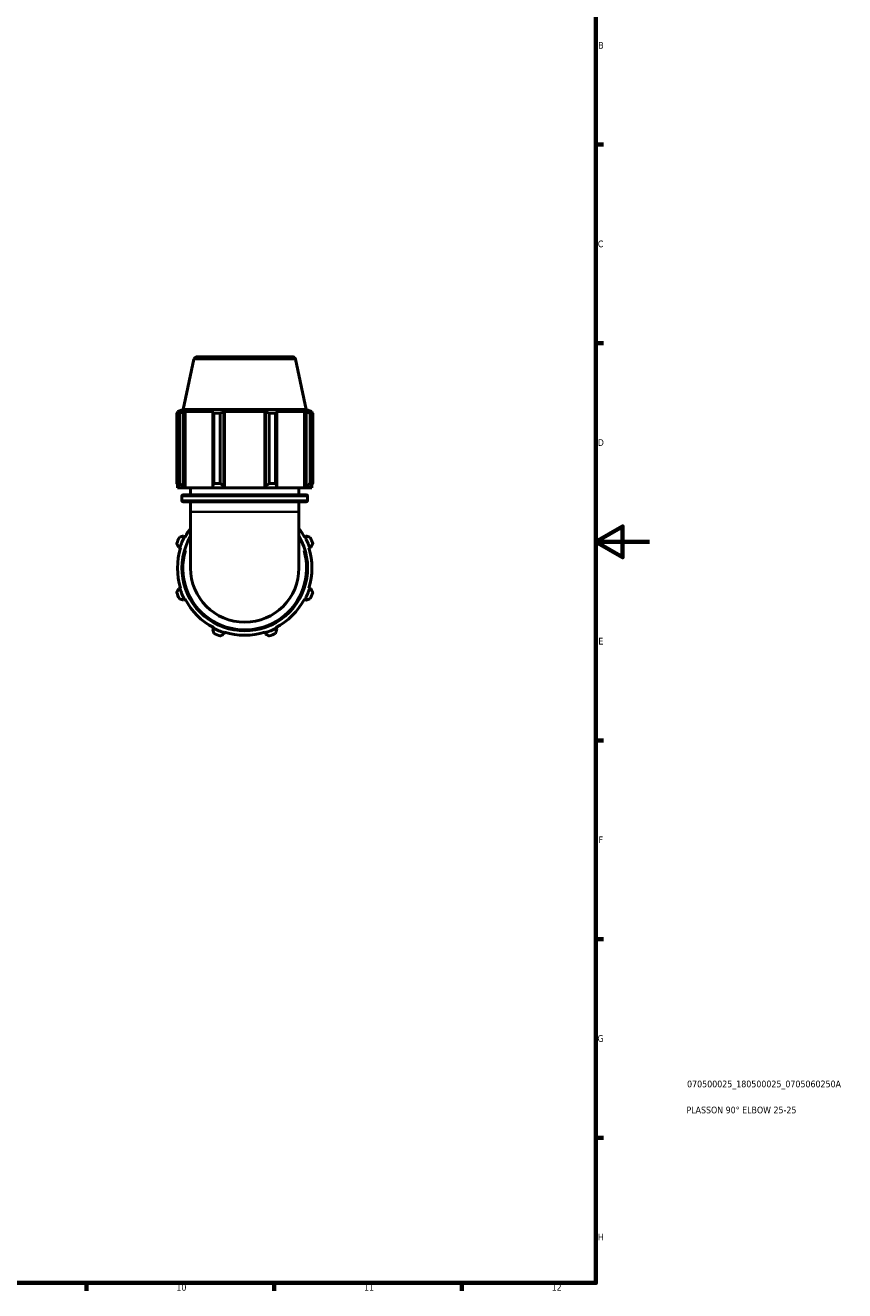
# Model space of a CAD drawing. Header units: millimetres. Extents: x 0 to 914, y 0 to 980.
# Tile 3 of 6: x 608 to 914, y 17 to 490. Entities that reach past the tile are written whole.
import ezdxf

# ---------------------------------------------------------------- set-up
doc = ezdxf.new("R2010")
doc.units = ezdxf.units.MM
for name, color, linetype, lineweight in [('Border (ISO)', 7, 'Continuous', 70), ('Title (ISO)', 7, 'Continuous', 50), ('Visible (ISO)', 7, 'Continuous', 50), ('Visible Narrow (ISO)', 7, 'Continuous', 35)]:
    doc.layers.add(name, color=color, linetype=linetype, lineweight=lineweight)
doc.styles.add('Note Text (ISO)', font='tahoma.ttf')

# ---------------------------------------------------------------- blocks, each defined once
blk = doc.blocks.new('Borders Default Border')
at = {"layer": 'Border (ISO)'}
for p, q in [((821, 445.5), (823.9, 445.5)), ((821, 371.25), (823.9, 371.25)), ((821, 222.75), (823.9, 222.75)), ((821, 148.5), (823.9, 148.5)), ((821, 74.25), (823.9, 74.25)), ((630.75, 20), (630.75, 17.1)), ((700.83, 20), (700.83, 17.1)), ((770.92, 20), (770.92, 17.1))]:
    blk.add_line(p, q, dxfattribs=at)
at = {"layer": 'Border (ISO)', "flags": 128}
for points in [[(20, 20), (20, 574), (821, 574), (821, 20), (20, 20)], [(841, 297), (821, 297), (831, 302.77), (831, 291.23), (821, 297)]]:
    blk.add_lwpolyline(points, dxfattribs=at)
at = {"layer": 'Border (ISO)', "color": 232, "true_color": 0xca0064, "char_height": 2.5, "attachment_point": 7, "style": 'Note Text (ISO)'}
for s, insert in [('B', (821.89, 481.37)), ('C', (821.73, 407.08)), ('D', (821.73, 332.88)), ('E', (821.94, 258.63)), ('F', (822, 184.38)), ('G', (821.61, 110.08)), ('H', (821.74, 35.88)), ('10', (664.29, 17.05)), ('11', (734.37, 17.1)), ('12', (804.46, 17.1))]:
    blk.add_mtext(s, dxfattribs=dict(at, insert=insert))
blk = doc.blocks.new('Title Blocks ISO')
at = {"layer": 'Title (ISO)', "color": 232, "true_color": 0xca0064, "style": 'Note Text (ISO)'}
for tag, p in [('PART_NUMBER_001', (34.08, 73.13)), ('DESCRIPTION_001', (33.84, 63.4))]:
    blk.add_attdef(tag, p, '', height=2.5, dxfattribs=at)

msp = doc.modelspace()

# ---------------------------------------------------------------- linework, layer by layer
at = {"layer": 'Visible (ISO)'}
for p, q in [((670.862, 365.229), (666.874, 346.469)), ((672.084, 366.219), (707.56, 366.219)), ((708.783, 365.229), (712.77, 346.469)), ((666.874, 346.469), (664.712, 345.767)), ((665.874, 345.767), (664.712, 345.767)), ((664.712, 345.306), (664.712, 345.767)), ((665.874, 345.767), (665.102, 345.504)), ((666.831, 345.504), (667.549, 345.767)), ((666.831, 317.779), (666.831, 345.504)), ((712.77, 346.469), (666.874, 346.469)), ((678.228, 345.767), (667.549, 345.767)), ((667.549, 317.239), (667.549, 345.767)), ((678.228, 345.767), (677.854, 345.504)), ((677.854, 345.504), (677.854, 317.779)), ((682.028, 345.504), (682.271, 345.767)), ((682.028, 317.779), (682.028, 345.504)), ((697.373, 345.767), (682.271, 345.767)), ((682.271, 317.239), (682.271, 345.767)), ((697.373, 345.767), (697.616, 345.504)), ((697.373, 317.239), (697.373, 345.767)), ((697.616, 345.504), (697.616, 317.779)), ((701.791, 345.504), (701.417, 345.767)), ((712.095, 345.767), (701.417, 345.767)), ((701.791, 317.779), (701.791, 345.504)), ((712.095, 345.767), (712.813, 345.504)), ((712.095, 317.239), (712.095, 345.767)), ((712.77, 346.469), (714.932, 345.767)), ((712.813, 345.504), (712.813, 317.779)), ((714.542, 345.504), (713.77, 345.767)), ((714.932, 345.767), (713.77, 345.767)), ((714.932, 345.306), (714.932, 345.767)), ((664.417, 318.859), (664.417, 345.153)), ((665.393, 345.153), (664.417, 345.153)), ((665.393, 345.153), (665.393, 318.859)), ((678.323, 318.859), (678.323, 345.153)), ((680.68, 345.153), (678.323, 345.153)), ((680.68, 345.153), (680.68, 318.859)), ((698.964, 318.859), (698.964, 345.153)), ((701.322, 345.153), (698.964, 345.153)), ((701.322, 345.153), (701.322, 318.859)), ((714.251, 318.859), (714.251, 345.153)), ((715.227, 345.153), (714.251, 345.153)), ((715.227, 345.153), (715.227, 318.859)), ((664.417, 318.859), (665.393, 318.859)), ((664.712, 317.239), (664.712, 318.389)), ((664.712, 317.239), (665.617, 317.239)), ((665.102, 317.779), (665.617, 317.239)), ((667.31, 317.239), (665.617, 317.239)), ((667.31, 317.239), (666.831, 317.779)), ((667.549, 317.239), (667.31, 317.239)), ((667.549, 317.239), (678.103, 317.239)), ((669.572, 314.606), (669.572, 317.239)), ((677.854, 317.779), (678.103, 317.239)), ((682.19, 317.239), (678.103, 317.239)), ((678.323, 318.859), (680.68, 318.859)), ((682.19, 317.239), (682.028, 317.779)), ((682.271, 317.239), (682.19, 317.239)), ((682.271, 317.239), (697.373, 317.239)), ((697.454, 317.239), (697.373, 317.239)), ((697.616, 317.779), (697.454, 317.239)), ((701.541, 317.239), (697.454, 317.239)), ((698.964, 318.859), (701.322, 318.859)), ((701.541, 317.239), (701.791, 317.779)), ((701.541, 317.239), (712.095, 317.239)), ((710.072, 314.606), (710.072, 317.239)), ((712.334, 317.239), (712.095, 317.239)), ((712.813, 317.779), (712.334, 317.239)), ((714.027, 317.239), (712.334, 317.239)), ((714.027, 317.239), (714.542, 317.779)), ((714.027, 317.239), (714.932, 317.239)), ((714.251, 318.859), (715.227, 318.859)), ((714.932, 317.239), (714.932, 318.389)), ((666.332, 312.473), (666.332, 314.106)), ((666.832, 314.606), (712.812, 314.606)), ((713.312, 312.473), (713.312, 314.106)), ((712.812, 311.973), (666.832, 311.973)), ((669.572, 308.219), (669.572, 311.973)), ((669.572, 308.219), (669.572, 287.219)), ((710.072, 308.219), (710.072, 311.973)), ((710.072, 287.219), (710.072, 308.219)), ((667.31, 298.939), (666.831, 299.188)), ((667.549, 298.814), (667.31, 298.939)), ((712.334, 298.939), (712.095, 298.814)), ((712.813, 299.188), (712.334, 298.939)), ((665.102, 295.014), (665.617, 294.851)), ((665.617, 294.851), (665.874, 294.77)), ((713.77, 294.77), (714.027, 294.851)), ((714.027, 294.851), (714.542, 295.014)), ((665.617, 279.588), (665.102, 279.425)), ((665.874, 279.669), (665.617, 279.588)), ((714.027, 279.588), (713.77, 279.669)), ((714.542, 279.425), (714.027, 279.588)), ((666.831, 275.251), (667.31, 275.5)), ((667.31, 275.5), (667.549, 275.625)), ((712.095, 275.625), (712.334, 275.5)), ((712.334, 275.5), (712.813, 275.251)), ((678.228, 264.947), (678.103, 264.707)), ((701.541, 264.707), (701.417, 264.947)), ((678.103, 264.707), (677.854, 264.228)), ((682.028, 262.499), (682.19, 263.014)), ((682.19, 263.014), (682.271, 263.272)), ((697.373, 263.272), (697.454, 263.014)), ((697.454, 263.014), (697.616, 262.499)), ((701.791, 264.228), (701.541, 264.707))]:
    msp.add_line(p, q, dxfattribs=at)
for centre, radius, start, end in [((672.084, 364.969), 1.25, 90, 168), ((707.56, 364.969), 1.25, 12, 90), ((666.832, 314.106), 0.5, 90, 180), ((666.832, 312.473), 0.5, 180, 270), ((712.812, 314.106), 0.5, 0, 90), ((712.812, 312.473), 0.5, 270, 0), ((689.822, 287.219), 27, 154.79198, 160.20802), ((689.822, 287.219), 25.38, 152.5, 162.5), ((689.822, 287.219), 23.49, 149.54969, 30.45031), ((689.822, 287.219), 25.11, 143.75068, 152.5), ((689.822, 287.219), 25.11, 27.5, 36.24932), ((689.822, 287.219), 25.38, 17.5, 27.5), ((689.822, 287.219), 27, 19.79198, 25.20802), ((689.822, 287.219), 25.11, 162.5, 197.5), ((689.822, 287.219), 25.11, 342.5, 17.5), ((689.822, 287.219), 20.25, 180, 0), ((689.822, 287.219), 25.38, 197.5, 207.5), ((689.822, 287.219), 25.38, 332.5, 342.5), ((689.822, 287.219), 27, 199.79198, 205.20802), ((689.822, 287.219), 25.11, 207.5, 242.5), ((689.822, 287.219), 25.11, 297.5, 332.5), ((689.822, 287.219), 27, 334.79198, 340.20802), ((689.822, 287.219), 25.38, 242.5, 252.5), ((689.822, 287.219), 27, 244.79198, 250.20802), ((689.822, 287.219), 25.11, 252.5, 287.5), ((689.822, 287.219), 25.38, 287.5, 297.5), ((689.822, 287.219), 27, 289.79198, 295.20802)]:
    msp.add_arc(centre, radius, start, end, dxfattribs=at)
for points, weights in [([(664.417, 345.153), (664.766, 345.335), (665.102, 345.504)], [1, 1.00175211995, 1.00268812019]), ([(666.831, 345.504), (666.127, 345.335), (665.393, 345.153)], [1.00268812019, 1.00175211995, 1]), ([(678.323, 345.153), (678.083, 345.335), (677.854, 345.504)], [1, 1.00175211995, 1.00268812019]), ([(682.028, 345.504), (681.367, 345.335), (680.68, 345.153)], [1.00268812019, 1.00175211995, 1]), ([(698.964, 345.153), (698.277, 345.335), (697.616, 345.504)], [1, 1.00175211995, 1.00268812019]), ([(701.791, 345.504), (701.561, 345.335), (701.322, 345.153)], [1.00268812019, 1.00175211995, 1]), ([(714.251, 345.153), (713.517, 345.335), (712.813, 345.504)], [1, 1.00175211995, 1.00268812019]), ([(714.542, 345.504), (714.878, 345.335), (715.227, 345.153)], [1.00268812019, 1.00175211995, 1]), ([(664.417, 318.859), (664.766, 318.298), (665.102, 317.779)], [1.0174657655, 1.01235721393, 1.00645204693]), ([(666.831, 317.779), (666.127, 318.298), (665.393, 318.859)], [1.00645204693, 1.01235721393, 1.0174657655]), ([(678.323, 318.859), (678.083, 318.298), (677.854, 317.779)], [1.0174657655, 1.01235721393, 1.00645204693]), ([(682.028, 317.779), (681.367, 318.298), (680.68, 318.859)], [1.00645204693, 1.01235721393, 1.0174657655]), ([(698.964, 318.859), (698.277, 318.298), (697.616, 317.779)], [1.0174657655, 1.01235721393, 1.00645204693]), ([(701.791, 317.779), (701.561, 318.298), (701.322, 318.859)], [1.00645204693, 1.01235721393, 1.0174657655]), ([(714.251, 318.859), (713.517, 318.298), (712.813, 317.779)], [1.0174657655, 1.01235721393, 1.00645204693]), ([(714.542, 317.779), (714.878, 318.298), (715.227, 318.859)], [1.00645204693, 1.01235721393, 1.0174657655]), ([(666.831, 299.188), (666.127, 298.958), (665.393, 298.719)], [1.00645204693, 1.01235721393, 1.0174657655]), ([(714.251, 298.719), (713.517, 298.958), (712.813, 299.188)], [1.0174657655, 1.01235721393, 1.00645204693]), ([(664.417, 296.362), (664.766, 295.674), (665.102, 295.014)], [1.0174657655, 1.01235721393, 1.00645204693]), ([(714.542, 295.014), (714.878, 295.674), (715.227, 296.362)], [1.00645204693, 1.01235721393, 1.0174657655]), ([(665.102, 279.425), (664.766, 278.765), (664.417, 278.077)], [1.00645204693, 1.01235721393, 1.0174657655]), ([(715.227, 278.077), (714.878, 278.765), (714.542, 279.425)], [1.0174657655, 1.01235721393, 1.00645204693]), ([(665.393, 275.72), (666.127, 275.481), (666.831, 275.251)], [1.0174657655, 1.01235721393, 1.00645204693]), ([(712.813, 275.251), (713.517, 275.481), (714.251, 275.72)], [1.00645204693, 1.01235721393, 1.0174657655]), ([(677.854, 264.228), (678.083, 263.524), (678.323, 262.791)], [1.00645204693, 1.01235721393, 1.0174657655]), ([(680.68, 261.814), (681.367, 262.164), (682.028, 262.499)], [1.0174657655, 1.01235721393, 1.00645204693]), ([(697.616, 262.499), (698.277, 262.164), (698.964, 261.814)], [1.00645204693, 1.01235721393, 1.0174657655]), ([(701.322, 262.791), (701.561, 263.524), (701.791, 264.228)], [1.0174657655, 1.01235721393, 1.00645204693])]:
    msp.add_rational_spline(points, weights, degree=2, dxfattribs=at)
at = {"layer": 'Visible Narrow (ISO)'}
for p, q in [((708.549, 365.229), (671.095, 365.229)), ((713.023, 314.106), (666.621, 314.106)), ((666.621, 312.473), (713.023, 312.473)), ((709.823, 308.219), (669.821, 308.219))]:
    msp.add_line(p, q, dxfattribs=at)
msp.add_arc((689.822, 287.219), 22.99, 163.56705, 16.43295, dxfattribs=at)

# ---------------------------------------------------------------- block references
msp.add_blockref('Borders Default Border', (0, 0))
msp.add_blockref('Title Blocks ISO', (821, 20)).add_auto_attribs({'PART_NUMBER_001': '070500025_180500025_0705060250A', 'DESCRIPTION_001': 'PLASSON 90° ELBOW 25-25'})

doc.saveas('drawing.dxf')
